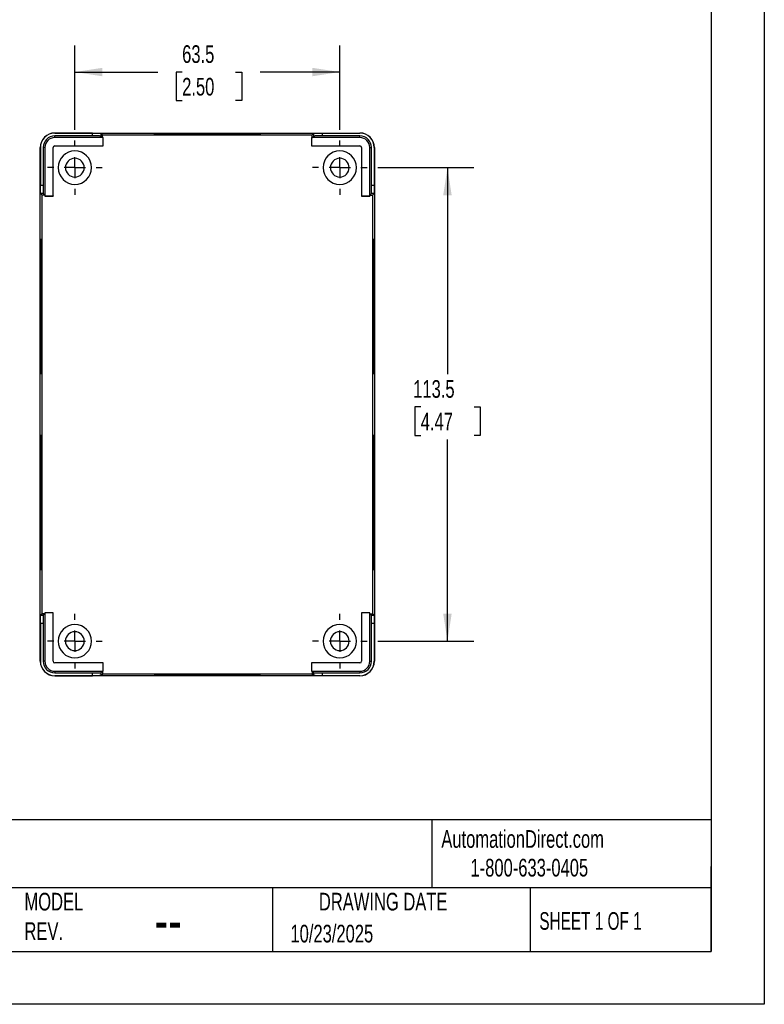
# Model space of a CAD drawing. Header units: millimetres. Extents: x 0 to 559, y 0 to 432.
# Tile 4 of 5: x 380 to 559, y 0 to 236. Entities that reach past the tile are written whole.
import ezdxf

# ---------------------------------------------------------------- set-up
doc = ezdxf.new("R2010")
doc.units = ezdxf.units.MM
doc.header["$LTSCALE"] = 2
doc.linetypes.add('CENTERX2', pattern=[20.32, 12.7, -2.54, 2.54, -2.54])
doc.layers.add('CENTER', color=40, linetype='CENTERX2')
doc.layers.add('DIMENSIONS', color=140, linetype='Continuous', lineweight=25)
doc.layers.add('TEXT', color=140, linetype='Continuous', lineweight=25)
doc.styles.add('SLDTEXTSTYLE0', font='TXT', dxfattribs={"width": 0.7})
doc.styles.add('SLDTEXTSTYLE1', font='TXT', dxfattribs={"width": 0.65})
doc.dimstyles.new('SLDDIMSTYLE0', dxfattribs={"dimtxt": 4.316016, "dimasz": 6.604, "dimexe": 0, "dimexo": 0.0625, "dimgap": 1.079004, "dimtad": 0, "dimtih": 1, "dimtoh": 1, "dimdec": 1, "dimrnd": 1e-09, "dimzin": 12, "dimdsep": 46, "dimtxsty": 'SLDTEXTSTYLE0', "dimsah": 1, "dimcen": 0.09, "dimadec": 0, "dimazin": 3, "dimtfac": 1, "dimtdec": 1, "dimtofl": 0, "dimtmove": 0, "dimatfit": 3, "dimfxl": 0, "dimfrac": 2, "dimtolj": 1, "dimtzin": 12, "dimarcsym": 0})

# ---------------------------------------------------------------- blocks, each defined once
blk = doc.blocks.new('_D_11')
at = {"layer": 'DIMENSIONS'}
for p, q in [((466.13, 200.54), (489.21, 200.54)), ((482.86, 200.54), (482.86, 151.01)), ((476.45, 143.19), (475, 143.19)), ((475, 143.19), (475, 136.33)), ((489.27, 143.19), (490.72, 143.19)), ((490.72, 143.19), (490.72, 136.33)), ((475, 136.33), (476.45, 136.33)), ((482.86, 87.04), (482.86, 135.36)), ((490.72, 136.33), (489.27, 136.33)), ((466.13, 87.04), (489.21, 87.04))]:
    blk.add_line(p, q, dxfattribs=at)
for points in [[(482.86, 200.54), (481.84, 193.93), (483.87, 193.93)], [(482.86, 87.04), (483.87, 93.64), (481.84, 93.64)]]:
    blk.add_solid(points, dxfattribs=at)
at = {"layer": 'DIMENSIONS', "char_height": 4.233, "attachment_point": 1, "style": 'SLDTEXTSTYLE0'}
for s, insert in [('113.5', (474.65, 149.61)), ('4.47', (476.45, 141.79))]:
    blk.add_mtext(s, dxfattribs=dict(at, insert=insert))
blk = doc.blocks.new('_D_12')
at = {"layer": 'DIMENSIONS'}
for p, q in [((393.55, 209.62), (393.55, 229.81)), ((457.05, 209.62), (457.05, 229.81)), ((393.55, 223.46), (413.42, 223.46)), ((419.27, 223.46), (417.82, 223.46)), ((417.82, 223.46), (417.82, 216.6)), ((432.09, 223.46), (433.54, 223.46)), ((433.54, 223.46), (433.54, 216.6)), ((457.05, 223.46), (437.94, 223.46)), ((417.82, 216.6), (419.27, 216.6)), ((433.54, 216.6), (432.09, 216.6))]:
    blk.add_line(p, q, dxfattribs=at)
for points in [[(393.55, 223.46), (400.16, 222.44), (400.16, 224.47)], [(457.05, 223.46), (450.45, 224.47), (450.45, 222.44)]]:
    blk.add_solid(points, dxfattribs=at)
at = {"layer": 'DIMENSIONS', "char_height": 4.233, "attachment_point": 1, "style": 'SLDTEXTSTYLE0'}
for s, insert in [('63.5', (419.27, 229.88)), ('2.50', (419.27, 222.06))]:
    blk.add_mtext(s, dxfattribs=dict(at, insert=insert))
blk = doc.blocks.new('SW_CENTERMARKSYMBOL_4')
at = {"layer": 'CENTER', "color": 0}
for p, q in [((0, 5.08), (0, 6.54)), ((0, 0), (0, 2.54)), ((-5.08, 0), (-6.54, 0)), ((0, 0), (-2.54, 0)), ((0, 0), (0, -2.54)), ((0, 0), (2.54, 0)), ((5.08, 0), (6.54, 0)), ((0, -5.08), (0, -6.54))]:
    blk.add_line(p, q, dxfattribs=at)
blk = doc.blocks.new('SW_CENTERMARKSYMBOL_5')
at = {"layer": 'CENTER', "color": 0}
for p, q in [((0, 5.08), (0, 6.54)), ((0, 0), (0, 2.54)), ((-5.08, 0), (-6.54, 0)), ((0, 0), (-2.54, 0)), ((0, 0), (0, -2.54)), ((0, 0), (2.54, 0)), ((5.08, 0), (6.54, 0)), ((0, -5.08), (0, -6.54))]:
    blk.add_line(p, q, dxfattribs=at)
blk = doc.blocks.new('SW_CENTERMARKSYMBOL_6')
at = {"layer": 'CENTER', "color": 0}
for p, q in [((0, 5.08), (0, 6.54)), ((0, 0), (0, 2.54)), ((-5.08, 0), (-6.54, 0)), ((0, 0), (-2.54, 0)), ((0, 0), (0, -2.54)), ((0, 0), (2.54, 0)), ((5.08, 0), (6.54, 0)), ((0, -5.08), (0, -6.54))]:
    blk.add_line(p, q, dxfattribs=at)
blk = doc.blocks.new('SW_CENTERMARKSYMBOL_7')
at = {"layer": 'CENTER', "color": 0}
for p, q in [((0, 5.08), (0, 6.54)), ((0, 0), (0, 2.54)), ((-5.08, 0), (-6.54, 0)), ((0, 0), (-2.54, 0)), ((0, 0), (0, -2.54)), ((0, 0), (2.54, 0)), ((5.08, 0), (6.54, 0)), ((0, -5.08), (0, -6.54))]:
    blk.add_line(p, q, dxfattribs=at)

msp = doc.modelspace()

# ---------------------------------------------------------------- linework, layer by layer
at = {"color": 7, "linetype": 'Continuous'}
for p, q in [((558.8, 431.81), (558.8, 0.01)), ((558.8, 0.01), (0, 0.01))]:
    msp.add_line(p, q, dxfattribs=at)
for p, q in [((388.75, 208.8), (388.75, 208.84)), ((388.75, 208.84), (461.85, 208.84)), ((397.77, 208.8), (388.75, 208.8)), ((388.75, 207.73), (388.75, 208.14)), ((397.77, 208.14), (388.75, 208.14)), ((400.34, 207.73), (388.75, 207.73)), ((397.77, 208.14), (397.77, 208.8)), ((400.14, 208.41), (399.77, 208.78)), ((399.77, 208.78), (399.77, 208.12)), ((400.14, 207.74), (399.77, 208.12)), ((400.14, 207.74), (400.14, 208.41)), ((400.14, 208.41), (450.46, 208.41)), ((400.34, 207.74), (400.14, 207.74)), ((400.34, 207.73), (400.34, 207.74)), ((400.34, 205.74), (400.34, 207.74)), ((400.34, 205.75), (400.34, 207.73)), ((425.3, 208.53), (425.3, 208.73)), ((450.27, 207.73), (450.26, 207.74)), ((450.46, 207.74), (450.26, 207.74)), ((450.26, 207.74), (450.26, 205.74)), ((450.27, 207.73), (450.27, 205.75)), ((461.85, 207.73), (450.27, 207.73)), ((450.83, 208.78), (450.46, 208.41)), ((450.46, 207.74), (450.46, 208.41)), ((450.46, 207.74), (450.83, 208.12)), ((450.83, 208.12), (450.83, 208.78)), ((452.83, 208.8), (461.85, 208.8)), ((452.83, 208.8), (452.83, 208.14)), ((461.85, 208.14), (452.83, 208.14)), ((461.85, 208.8), (461.85, 208.84)), ((461.85, 207.73), (461.85, 208.14)), ((385.25, 82.24), (385.25, 205.34)), ((385.29, 205.34), (385.25, 205.34)), ((385.29, 205.34), (385.29, 196.32)), ((386.35, 205.34), (385.95, 205.34)), ((385.95, 205.34), (385.95, 196.32)), ((386.35, 205.34), (386.35, 193.75)), ((388.34, 193.75), (388.34, 205.34)), ((388.34, 205.34), (388.34, 205.34)), ((388.34, 193.74), (388.34, 205.34)), ((388.75, 205.75), (400.34, 205.75)), ((388.75, 205.75), (388.75, 205.74)), ((388.75, 205.74), (400.34, 205.74)), ((400.34, 205.75), (400.34, 205.74)), ((450.27, 205.75), (450.26, 205.74)), ((450.26, 205.74), (461.85, 205.74)), ((450.27, 205.75), (461.85, 205.75)), ((461.85, 205.75), (461.85, 205.74)), ((462.27, 205.34), (462.26, 205.34)), ((462.26, 205.34), (462.26, 193.74)), ((462.27, 205.34), (462.27, 193.75)), ((464.25, 193.75), (464.25, 205.34)), ((464.25, 205.34), (464.65, 205.34)), ((464.65, 196.32), (464.65, 205.34)), ((465.32, 205.34), (465.32, 196.32)), ((465.32, 205.34), (465.35, 205.34)), ((465.35, 205.34), (465.35, 82.24)), ((385.29, 196.32), (385.95, 196.32)), ((464.65, 196.32), (465.32, 196.32)), ((385.3, 194.32), (385.68, 193.94)), ((385.97, 194.32), (385.3, 194.32)), ((385.68, 93.63), (385.68, 193.94)), ((386.34, 193.94), (385.68, 193.94)), ((386.34, 193.94), (385.97, 194.32)), ((386.34, 193.94), (386.34, 193.74)), ((386.35, 193.75), (386.34, 193.74)), ((386.34, 193.74), (388.34, 193.74)), ((386.35, 193.75), (388.34, 193.75)), ((388.34, 193.75), (388.34, 193.74)), ((462.27, 193.75), (462.26, 193.74)), ((462.26, 193.74), (464.26, 193.74)), ((462.27, 193.75), (464.25, 193.75)), ((464.25, 193.75), (464.26, 193.74)), ((464.26, 193.94), (464.63, 194.32)), ((464.26, 193.74), (464.26, 193.94)), ((464.26, 193.94), (464.92, 193.94)), ((465.3, 194.32), (464.63, 194.32)), ((464.92, 193.94), (465.3, 194.32)), ((464.92, 193.94), (464.92, 93.63)), ((385.53, 167.29), (385.33, 167.29)), ((385.61, 167.29), (385.58, 167.29)), ((464.99, 167.29), (465.02, 167.29)), ((465.07, 167.29), (465.27, 167.29)), ((385.53, 120.29), (385.33, 120.29)), ((385.61, 120.29), (385.58, 120.29)), ((464.99, 120.29), (465.02, 120.29)), ((465.07, 120.29), (465.27, 120.29)), ((385.68, 93.63), (385.3, 93.25)), ((385.3, 93.25), (385.97, 93.25)), ((386.34, 93.63), (385.68, 93.63)), ((386.34, 93.63), (385.97, 93.25)), ((386.34, 93.83), (386.34, 93.63)), ((386.35, 93.82), (386.34, 93.83)), ((388.34, 93.83), (386.34, 93.83)), ((388.34, 93.82), (386.35, 93.82)), ((386.35, 93.82), (386.35, 82.24)), ((388.34, 93.82), (388.34, 93.83)), ((388.34, 82.24), (388.34, 93.83)), ((388.34, 82.24), (388.34, 93.82)), ((462.27, 93.82), (462.26, 93.83)), ((462.26, 93.83), (462.26, 82.24)), ((464.26, 93.83), (462.26, 93.83)), ((462.27, 93.82), (462.27, 82.24)), ((464.25, 93.82), (462.27, 93.82)), ((464.25, 93.82), (464.26, 93.83)), ((464.25, 82.24), (464.25, 93.82)), ((464.26, 93.63), (464.26, 93.83)), ((464.26, 93.63), (464.63, 93.25)), ((464.26, 93.63), (464.92, 93.63)), ((464.63, 93.25), (465.3, 93.25)), ((465.3, 93.25), (464.92, 93.63)), ((385.29, 91.25), (385.29, 82.24)), ((385.95, 91.25), (385.29, 91.25)), ((385.95, 91.25), (385.95, 82.24)), ((464.65, 82.24), (464.65, 91.25)), ((465.32, 91.25), (464.65, 91.25)), ((465.32, 91.25), (465.32, 82.24)), ((385.29, 82.24), (385.25, 82.24)), ((386.35, 82.24), (385.95, 82.24)), ((388.34, 82.24), (388.34, 82.24)), ((388.75, 81.82), (388.75, 81.83)), ((400.34, 81.83), (388.75, 81.83)), ((400.34, 81.82), (388.75, 81.82)), ((400.34, 81.82), (400.34, 81.83)), ((400.34, 79.83), (400.34, 81.83)), ((400.34, 79.84), (400.34, 81.82)), ((450.27, 81.82), (450.26, 81.83)), ((461.85, 81.83), (450.26, 81.83)), ((450.26, 81.83), (450.26, 79.83)), ((450.27, 81.82), (450.27, 79.84)), ((461.85, 81.82), (450.27, 81.82)), ((461.85, 81.82), (461.85, 81.83)), ((462.27, 82.24), (462.26, 82.24)), ((464.25, 82.24), (464.65, 82.24)), ((465.32, 82.24), (465.35, 82.24)), ((388.75, 79.84), (400.34, 79.84)), ((388.75, 79.84), (388.75, 79.44)), ((388.75, 79.44), (397.77, 79.44)), ((388.75, 78.77), (388.75, 78.74)), ((388.75, 78.77), (397.77, 78.77)), ((461.85, 78.74), (388.75, 78.74)), ((397.77, 78.77), (397.77, 79.44)), ((400.14, 79.83), (399.77, 79.45)), ((399.77, 79.45), (399.77, 78.79)), ((399.77, 78.79), (400.14, 79.16)), ((400.14, 79.83), (400.34, 79.83)), ((400.14, 79.83), (400.14, 79.16)), ((450.46, 79.16), (400.14, 79.16)), ((400.34, 79.84), (400.34, 79.83)), ((425.3, 79.04), (425.3, 78.84)), ((450.27, 79.84), (450.26, 79.83)), ((450.26, 79.83), (450.46, 79.83)), ((450.27, 79.84), (461.85, 79.84)), ((450.46, 79.83), (450.83, 79.45)), ((450.46, 79.83), (450.46, 79.16)), ((450.46, 79.16), (450.83, 78.79)), ((450.83, 78.79), (450.83, 79.45)), ((452.83, 79.44), (461.85, 79.44)), ((452.83, 79.44), (452.83, 78.77)), ((461.85, 78.77), (452.83, 78.77)), ((461.85, 79.84), (461.85, 79.44)), ((461.85, 78.77), (461.85, 78.74))]:
    msp.add_line(p, q)
at = {"flags": 128}
for points in [[(425.3, 208.51), (424.01, 208.51), (422.73, 208.51), (421.48, 208.51), (420.27, 208.52), (419.11, 208.52), (418.02, 208.53), (417, 208.53), (416.06, 208.54), (415.22, 208.55), (414.48, 208.56), (413.85, 208.57), (413.34, 208.58), (412.96, 208.59), (412.7, 208.6), (412.57, 208.61), (412.57, 208.62), (412.7, 208.63), (412.96, 208.65), (413.34, 208.66), (413.85, 208.67), (414.48, 208.68), (415.22, 208.69), (416.06, 208.69), (417, 208.7), (418.02, 208.71), (419.11, 208.71), (420.27, 208.72), (421.48, 208.72), (422.73, 208.73), (424.01, 208.73), (425.3, 208.73)], [(419.71, 208.52), (420.27, 208.52), (421.48, 208.52), (422.73, 208.53), (424.01, 208.53), (425.3, 208.53)], [(425.3, 208.73), (426.59, 208.73), (427.87, 208.73), (429.12, 208.72), (430.33, 208.72), (431.49, 208.71), (432.58, 208.71), (433.61, 208.7), (434.54, 208.69), (435.38, 208.69), (436.12, 208.68), (436.75, 208.67), (437.26, 208.66), (437.64, 208.65), (437.9, 208.63), (438.03, 208.62), (438.03, 208.61), (437.9, 208.6), (437.64, 208.59), (437.26, 208.58), (436.75, 208.57), (436.12, 208.56), (435.38, 208.55), (434.54, 208.54), (433.61, 208.53), (432.58, 208.53), (431.49, 208.52), (430.33, 208.52), (429.12, 208.51), (427.87, 208.51), (426.59, 208.51), (425.3, 208.51)], [(425.3, 208.53), (426.59, 208.53), (427.87, 208.53), (429.12, 208.52), (430.33, 208.52), (430.89, 208.52)], [(385.33, 167.29), (385.33, 168.74), (385.33, 170.19), (385.33, 171.61), (385.34, 173), (385.34, 174.34), (385.35, 175.62), (385.35, 176.84), (385.36, 177.98), (385.37, 179.03), (385.38, 179.99), (385.39, 180.85), (385.4, 181.6), (385.41, 182.23), (385.43, 182.74), (385.44, 183.13), (385.45, 183.39), (385.46, 183.52), (385.48, 183.52), (385.49, 183.39), (385.5, 183.13), (385.51, 182.74), (385.53, 182.23), (385.54, 181.6), (385.55, 180.85), (385.56, 179.99), (385.57, 179.03), (385.58, 177.98), (385.58, 176.84), (385.59, 175.62), (385.6, 174.34), (385.6, 173), (385.61, 171.61), (385.61, 170.19), (385.61, 168.74), (385.61, 167.29)], [(465.27, 167.29), (465.27, 168.74), (465.27, 170.19), (465.27, 171.61), (465.27, 173), (465.26, 174.34), (465.25, 175.62), (465.25, 176.84), (465.24, 177.98), (465.23, 179.03), (465.22, 179.99), (465.21, 180.85), (465.2, 181.6), (465.19, 182.23), (465.18, 182.74), (465.16, 183.13), (465.15, 183.39), (465.14, 183.52), (465.13, 183.52), (465.11, 183.39), (465.1, 183.13), (465.09, 182.74), (465.08, 182.23), (465.07, 181.6), (465.05, 180.85), (465.04, 179.99), (465.04, 179.03), (465.03, 177.98), (465.02, 176.84), (465.01, 175.62), (465.01, 174.34), (465, 173), (465, 171.61), (464.99, 170.19), (464.99, 168.74), (464.99, 167.29)], [(385.53, 167.29), (385.53, 168.74), (385.53, 170.19), (385.53, 171.61), (385.54, 173), (385.54, 174.34), (385.55, 175.62), (385.55, 176.84), (385.56, 177.98), (385.57, 178.81)], [(465.07, 167.29), (465.07, 168.74), (465.07, 170.19), (465.07, 171.61), (465.07, 173), (465.06, 174.34), (465.05, 175.62), (465.05, 176.84), (465.04, 177.98), (465.03, 178.81)], [(385.58, 167.29), (385.58, 168.43), (385.58, 169.57), (385.59, 170.67), (385.59, 171.73), (385.59, 172.74), (385.6, 173.68), (385.6, 173.71)], [(465.02, 167.29), (465.02, 168.43), (465.02, 169.57), (465.02, 170.67), (465.01, 171.73), (465.01, 172.74), (465, 173.68), (465, 173.71)], [(385.61, 167.29), (385.61, 165.83), (385.61, 164.38), (385.61, 162.96), (385.6, 161.58), (385.6, 160.23), (385.59, 158.95), (385.58, 157.73), (385.58, 156.59), (385.57, 155.54), (385.56, 154.58), (385.55, 153.72), (385.54, 152.98), (385.53, 152.34), (385.51, 151.83), (385.5, 151.44), (385.49, 151.18), (385.48, 151.05), (385.46, 151.05), (385.45, 151.18), (385.44, 151.44), (385.43, 151.83), (385.41, 152.34), (385.4, 152.98), (385.39, 153.72), (385.38, 154.58), (385.37, 155.54), (385.36, 156.59), (385.35, 157.73), (385.35, 158.95), (385.34, 160.23), (385.34, 161.58), (385.33, 162.96), (385.33, 164.38), (385.33, 165.83), (385.33, 167.29)], [(385.57, 155.76), (385.56, 156.59), (385.55, 157.73), (385.55, 158.95), (385.54, 160.23), (385.54, 161.58), (385.53, 162.96), (385.53, 164.38), (385.53, 165.83), (385.53, 167.29)], [(385.6, 160.86), (385.6, 160.89), (385.59, 161.83), (385.59, 162.84), (385.59, 163.9), (385.58, 165), (385.58, 166.14), (385.58, 167.29)], [(464.99, 167.29), (464.99, 165.83), (464.99, 164.38), (465, 162.96), (465, 161.58), (465.01, 160.23), (465.01, 158.95), (465.02, 157.73), (465.03, 156.59), (465.04, 155.54), (465.04, 154.58), (465.05, 153.72), (465.07, 152.98), (465.08, 152.34), (465.09, 151.83), (465.1, 151.44), (465.11, 151.18), (465.13, 151.05), (465.14, 151.05), (465.15, 151.18), (465.16, 151.44), (465.18, 151.83), (465.19, 152.34), (465.2, 152.98), (465.21, 153.72), (465.22, 154.58), (465.23, 155.54), (465.24, 156.59), (465.25, 157.73), (465.25, 158.95), (465.26, 160.23), (465.27, 161.58), (465.27, 162.96), (465.27, 164.38), (465.27, 165.83), (465.27, 167.29)], [(465, 160.86), (465, 160.89), (465.01, 161.83), (465.01, 162.84), (465.02, 163.9), (465.02, 165), (465.02, 166.14), (465.02, 167.29)], [(465.03, 155.76), (465.04, 156.59), (465.05, 157.73), (465.05, 158.95), (465.06, 160.23), (465.07, 161.58), (465.07, 162.96), (465.07, 164.38), (465.07, 165.83), (465.07, 167.29)], [(385.33, 120.29), (385.33, 121.74), (385.33, 123.19), (385.33, 124.61), (385.34, 126), (385.34, 127.34), (385.35, 128.62), (385.35, 129.84), (385.36, 130.98), (385.37, 132.03), (385.38, 132.99), (385.39, 133.85), (385.4, 134.6), (385.41, 135.23), (385.43, 135.74), (385.44, 136.13), (385.45, 136.39), (385.46, 136.52), (385.48, 136.52), (385.49, 136.39), (385.5, 136.13), (385.51, 135.74), (385.53, 135.23), (385.54, 134.6), (385.55, 133.85), (385.56, 132.99), (385.57, 132.03), (385.58, 130.98), (385.58, 129.84), (385.59, 128.62), (385.6, 127.34), (385.6, 126), (385.61, 124.61), (385.61, 123.19), (385.61, 121.74), (385.61, 120.29)], [(465.27, 120.29), (465.27, 121.74), (465.27, 123.19), (465.27, 124.61), (465.27, 126), (465.26, 127.34), (465.25, 128.62), (465.25, 129.84), (465.24, 130.98), (465.23, 132.03), (465.22, 132.99), (465.21, 133.85), (465.2, 134.6), (465.19, 135.23), (465.18, 135.74), (465.16, 136.13), (465.15, 136.39), (465.14, 136.52), (465.13, 136.52), (465.11, 136.39), (465.1, 136.13), (465.09, 135.74), (465.08, 135.23), (465.07, 134.6), (465.05, 133.85), (465.04, 132.99), (465.04, 132.03), (465.03, 130.98), (465.02, 129.84), (465.01, 128.62), (465.01, 127.34), (465, 126), (465, 124.61), (464.99, 123.19), (464.99, 121.74), (464.99, 120.29)], [(385.53, 120.29), (385.53, 121.74), (385.53, 123.19), (385.53, 124.61), (385.54, 126), (385.54, 127.34), (385.55, 128.62), (385.55, 129.84), (385.56, 130.98), (385.57, 131.81)], [(465.07, 120.29), (465.07, 121.74), (465.07, 123.19), (465.07, 124.61), (465.07, 126), (465.06, 127.34), (465.05, 128.62), (465.05, 129.84), (465.04, 130.98), (465.03, 131.81)], [(385.58, 120.29), (385.58, 121.43), (385.58, 122.57), (385.59, 123.67), (385.59, 124.73), (385.59, 125.74), (385.6, 126.68), (385.6, 126.71)], [(465.02, 120.29), (465.02, 121.43), (465.02, 122.57), (465.02, 123.67), (465.01, 124.73), (465.01, 125.74), (465, 126.68), (465, 126.71)], [(385.61, 120.29), (385.61, 118.83), (385.61, 117.38), (385.61, 115.96), (385.6, 114.58), (385.6, 113.23), (385.59, 111.95), (385.58, 110.73), (385.58, 109.59), (385.57, 108.54), (385.56, 107.58), (385.55, 106.72), (385.54, 105.98), (385.53, 105.34), (385.51, 104.83), (385.5, 104.44), (385.49, 104.18), (385.48, 104.05), (385.46, 104.05), (385.45, 104.18), (385.44, 104.44), (385.43, 104.83), (385.41, 105.34), (385.4, 105.98), (385.39, 106.72), (385.38, 107.58), (385.37, 108.54), (385.36, 109.59), (385.35, 110.73), (385.35, 111.95), (385.34, 113.23), (385.34, 114.58), (385.33, 115.96), (385.33, 117.38), (385.33, 118.83), (385.33, 120.29)], [(385.57, 108.76), (385.56, 109.59), (385.55, 110.73), (385.55, 111.95), (385.54, 113.23), (385.54, 114.58), (385.53, 115.96), (385.53, 117.38), (385.53, 118.83), (385.53, 120.29)], [(385.6, 113.86), (385.6, 113.89), (385.59, 114.83), (385.59, 115.84), (385.59, 116.9), (385.58, 118), (385.58, 119.14), (385.58, 120.29)], [(464.99, 120.29), (464.99, 118.83), (464.99, 117.38), (465, 115.96), (465, 114.58), (465.01, 113.23), (465.01, 111.95), (465.02, 110.73), (465.03, 109.59), (465.04, 108.54), (465.04, 107.58), (465.05, 106.72), (465.07, 105.98), (465.08, 105.34), (465.09, 104.83), (465.1, 104.44), (465.11, 104.18), (465.13, 104.05), (465.14, 104.05), (465.15, 104.18), (465.16, 104.44), (465.18, 104.83), (465.19, 105.34), (465.2, 105.98), (465.21, 106.72), (465.22, 107.58), (465.23, 108.54), (465.24, 109.59), (465.25, 110.73), (465.25, 111.95), (465.26, 113.23), (465.27, 114.58), (465.27, 115.96), (465.27, 117.38), (465.27, 118.83), (465.27, 120.29)], [(465, 113.86), (465, 113.89), (465.01, 114.83), (465.01, 115.84), (465.02, 116.9), (465.02, 118), (465.02, 119.14), (465.02, 120.29)], [(465.03, 108.76), (465.04, 109.59), (465.05, 110.73), (465.05, 111.95), (465.06, 113.23), (465.07, 114.58), (465.07, 115.96), (465.07, 117.38), (465.07, 118.83), (465.07, 120.29)], [(425.3, 79.07), (424.01, 79.06), (422.73, 79.06), (421.48, 79.06), (420.27, 79.06), (419.11, 79.05), (418.02, 79.05), (417, 79.04), (416.06, 79.03), (415.22, 79.02), (414.48, 79.01), (413.85, 79), (413.34, 78.99), (412.96, 78.98), (412.7, 78.97), (412.57, 78.96), (412.57, 78.95), (412.7, 78.94), (412.96, 78.93), (413.34, 78.92), (413.85, 78.9), (414.48, 78.89), (415.22, 78.89), (416.06, 78.88), (417, 78.87), (418.02, 78.86), (419.11, 78.86), (420.27, 78.85), (421.48, 78.85), (422.73, 78.84), (424.01, 78.84), (425.3, 78.84)], [(419.71, 79.05), (420.27, 79.05), (421.48, 79.05), (422.73, 79.04), (424.01, 79.04), (425.3, 79.04)], [(425.3, 78.84), (426.59, 78.84), (427.87, 78.84), (429.12, 78.85), (430.33, 78.85), (431.49, 78.86), (432.58, 78.86), (433.61, 78.87), (434.54, 78.88), (435.38, 78.89), (436.12, 78.89), (436.75, 78.9), (437.26, 78.92), (437.64, 78.93), (437.9, 78.94), (438.03, 78.95), (438.03, 78.96), (437.9, 78.97), (437.64, 78.98), (437.26, 78.99), (436.75, 79), (436.12, 79.01), (435.38, 79.02), (434.54, 79.03), (433.61, 79.04), (432.58, 79.05), (431.49, 79.05), (430.33, 79.06), (429.12, 79.06), (427.87, 79.06), (426.59, 79.06), (425.3, 79.07)], [(425.3, 79.04), (426.59, 79.04), (427.87, 79.04), (429.12, 79.05), (430.33, 79.05), (430.89, 79.05)]]:
    msp.add_lwpolyline(points, dxfattribs=at)
for centre, radius, start, end in [((388.75, 205.34), 3.5, 90, 180), ((388.75, 205.34), 3.47, 90, 180), ((388.75, 205.34), 2.8, 90, 180), ((388.75, 205.34), 2.4, 90, 180), ((461.85, 205.34), 3.5, 0, 90), ((461.85, 205.34), 3.47, 0, 90), ((461.85, 205.34), 2.8, 0, 90), ((461.85, 205.34), 2.4, 0, 90), ((388.75, 205.34), 0.416, 90, 180), ((388.75, 205.34), 0.407, 90, 180), ((461.85, 205.34), 0.416, 0, 90), ((461.85, 205.34), 0.407, 0, 90), ((393.55, 200.54), 4, 90, 270), ((393.55, 200.54), 4, 270, 90), ((457.05, 200.54), 4, 90, 270), ((457.05, 200.54), 4, 270, 90), ((393.55, 200.54), 2.25, 90, 270), ((393.55, 200.54), 2.25, 270, 90), ((457.05, 200.54), 2.25, 90, 270), ((457.05, 200.54), 2.25, 270, 90), ((393.55, 87.04), 4, 90, 270), ((393.55, 87.04), 4, 270, 90), ((457.05, 87.04), 4, 90, 270), ((457.05, 87.04), 4, 270, 90), ((393.55, 87.04), 2.25, 90, 270), ((393.55, 87.04), 2.25, 270, 90), ((457.05, 87.04), 2.25, 90, 270), ((457.05, 87.04), 2.25, 270, 90), ((388.75, 82.24), 3.5, 180, 270), ((388.75, 82.24), 3.47, 180, 270), ((388.75, 82.24), 2.8, 180, 270), ((388.75, 82.24), 2.4, 180, 270), ((388.75, 82.24), 0.416, 180, 270), ((388.75, 82.24), 0.407, 180, 270), ((461.85, 82.24), 2.4, 270, 0), ((461.85, 82.24), 2.8, 270, 0), ((461.85, 82.24), 0.416, 270, 0), ((461.85, 82.24), 0.407, 270, 0), ((461.85, 82.24), 3.5, 270, 0), ((461.85, 82.24), 3.47, 270, 0)]:
    msp.add_arc(centre, radius, start, end)
for points in [[(397.77, 208.8), (398, 208.8), (398.26, 208.8), (398.75, 208.8), (398.98, 208.8), (399.37, 208.79), (399.52, 208.79), (399.72, 208.79), (399.77, 208.79), (399.77, 208.78)], [(399.77, 208.12), (399.77, 208.12), (399.72, 208.12), (399.52, 208.13), (399.37, 208.13), (398.98, 208.13), (398.75, 208.13), (398.26, 208.14), (398, 208.14), (397.77, 208.14)], [(450.83, 208.78), (450.84, 208.79), (450.88, 208.79), (451.08, 208.79), (451.23, 208.79), (451.62, 208.8), (451.86, 208.8), (452.35, 208.8), (452.6, 208.8), (452.83, 208.8)], [(452.83, 208.14), (452.6, 208.14), (452.35, 208.14), (451.86, 208.13), (451.62, 208.13), (451.23, 208.13), (451.08, 208.13), (450.88, 208.12), (450.84, 208.12), (450.83, 208.12)], [(385.3, 194.32), (385.3, 194.32), (385.3, 194.37), (385.29, 194.56), (385.29, 194.72), (385.29, 195.11), (385.29, 195.34), (385.29, 195.83), (385.29, 196.08), (385.29, 196.32)], [(385.95, 196.32), (385.95, 196.08), (385.95, 195.83), (385.95, 195.34), (385.95, 195.11), (385.96, 194.72), (385.96, 194.56), (385.96, 194.37), (385.97, 194.32), (385.97, 194.32)], [(464.63, 194.32), (464.64, 194.32), (464.64, 194.37), (464.64, 194.56), (464.64, 194.72), (464.65, 195.11), (464.65, 195.34), (464.65, 195.83), (464.65, 196.08), (464.65, 196.32)], [(465.32, 196.32), (465.32, 196.08), (465.32, 195.83), (465.31, 195.34), (465.31, 195.11), (465.31, 194.72), (465.31, 194.56), (465.3, 194.37), (465.3, 194.32), (465.3, 194.32)], [(385.29, 91.25), (385.29, 91.49), (385.29, 91.74), (385.29, 92.23), (385.29, 92.47), (385.29, 92.86), (385.29, 93.01), (385.3, 93.21), (385.3, 93.25), (385.3, 93.25)], [(385.97, 93.25), (385.97, 93.25), (385.96, 93.21), (385.96, 93.01), (385.96, 92.86), (385.95, 92.47), (385.95, 92.23), (385.95, 91.74), (385.95, 91.49), (385.95, 91.25)], [(464.65, 91.25), (464.65, 91.49), (464.65, 91.74), (464.65, 92.23), (464.65, 92.47), (464.64, 92.86), (464.64, 93.01), (464.64, 93.21), (464.64, 93.25), (464.63, 93.25)], [(465.3, 93.25), (465.3, 93.25), (465.3, 93.21), (465.31, 93.01), (465.31, 92.86), (465.31, 92.47), (465.31, 92.23), (465.32, 91.74), (465.32, 91.49), (465.32, 91.25)], [(397.77, 79.44), (398, 79.44), (398.26, 79.44), (398.75, 79.44), (398.98, 79.44), (399.37, 79.44), (399.52, 79.44), (399.72, 79.45), (399.77, 79.45), (399.77, 79.45)], [(399.77, 78.79), (399.77, 78.79), (399.72, 78.78), (399.52, 78.78), (399.37, 78.78), (398.98, 78.77), (398.75, 78.77), (398.26, 78.77), (398, 78.77), (397.77, 78.77)], [(450.83, 79.45), (450.84, 79.45), (450.88, 79.45), (451.08, 79.44), (451.23, 79.44), (451.62, 79.44), (451.86, 79.44), (452.35, 79.44), (452.6, 79.44), (452.83, 79.44)], [(452.83, 78.77), (452.6, 78.77), (452.35, 78.77), (451.86, 78.77), (451.62, 78.77), (451.23, 78.78), (451.08, 78.78), (450.88, 78.78), (450.84, 78.79), (450.83, 78.79)]]:
    msp.add_open_spline(points, degree=3, knots=[0, 0, 0, 0, 0.25, 0.25, 0.5, 0.5, 0.75, 0.75, 1, 1, 1, 1])
at = {"layer": 'TEXT'}
for p, q in [((546.1, 419.1), (546.1, 12.7)), ((546.1, 44.25), (12.7, 44.25)), ((479.15, 44.25), (479.15, 27.94)), ((546.1, 12.7), (546.1, 33.02)), ((546.1, 27.94), (12.7, 27.94)), ((440.93, 27.94), (440.93, 12.7)), ((502.7, 27.94), (502.7, 12.7)), ((12.7, 12.7), (546.1, 12.7))]:
    msp.add_line(p, q, dxfattribs=at)

# ---------------------------------------------------------------- block references
at = {"layer": 'CENTER'}
for name, p in [('SW_CENTERMARKSYMBOL_4', (393.55, 200.54)), ('SW_CENTERMARKSYMBOL_5', (457.05, 200.54)), ('SW_CENTERMARKSYMBOL_6', (393.55, 87.04)), ('SW_CENTERMARKSYMBOL_7', (457.05, 87.04))]:
    msp.add_blockref(name, p, dxfattribs=at)

# ---------------------------------------------------------------- texts
at = {"color": 179, "linetype": 'Continuous', "lineweight": 18, "char_height": 4.2333, "attachment_point": 1, "style": 'SLDTEXTSTYLE0'}
for s, insert in [('AutomationDirect.com', (481.39, 41.75)), ('1-800-633-0405', (488.38, 34.87))]:
    msp.add_mtext(s, dxfattribs=dict(at, insert=insert))
at = {"layer": 'TEXT'}
for s, insert, char_height, attachment_point, style in [('ULPCM100100G', (318.42, 40.05), 7.4083, 1, 'SLDTEXTSTYLE0'), ('MODEL ^JREV.', (381.47, 26.73), 4.2333, 1, 'SLDTEXTSTYLE0'), ('DRAWING DATE', (467.45, 26.73), 4.2333, 2, 'SLDTEXTSTYLE0'), ('SHEET 1 OF 1', (504.88, 22.1), 4.2333, 1, 'SLDTEXTSTYLE1'), ('--', (412.6, 25.47), 10.583, 1, 'SLDTEXTSTYLE0'), ('10/23/2025', (445.23, 19.07), 4.233, 1, 'SLDTEXTSTYLE0')]:
    msp.add_mtext(s, dxfattribs=dict(at, insert=insert, char_height=char_height, attachment_point=attachment_point, style=style))

# ---------------------------------------------------------------- dimensions: what is measured, and where the dimension line sits
at = {"layer": 'DIMENSIONS'}
dim = msp.add_linear_dim(base=(457.05, 223.46), p1=(393.55, 207.08), p2=(457.05, 207.08), dimstyle='SLDDIMSTYLE0', dxfattribs=at)
dim.commit()
dim.dimension.update_dxf_attribs({"geometry": '_D_12', "text_midpoint": (425.68, 223.46), "dimtype": 160})
dim = msp.add_linear_dim(base=(482.86, 87.04), p1=(463.59, 200.54), p2=(463.59, 87.04), angle=90, dimstyle='SLDDIMSTYLE0', dxfattribs=at)
dim.commit()
dim.dimension.update_dxf_attribs({"geometry": '_D_11', "text_midpoint": (482.86, 143.19), "dimtype": 160})

doc.saveas('drawing.dxf')
